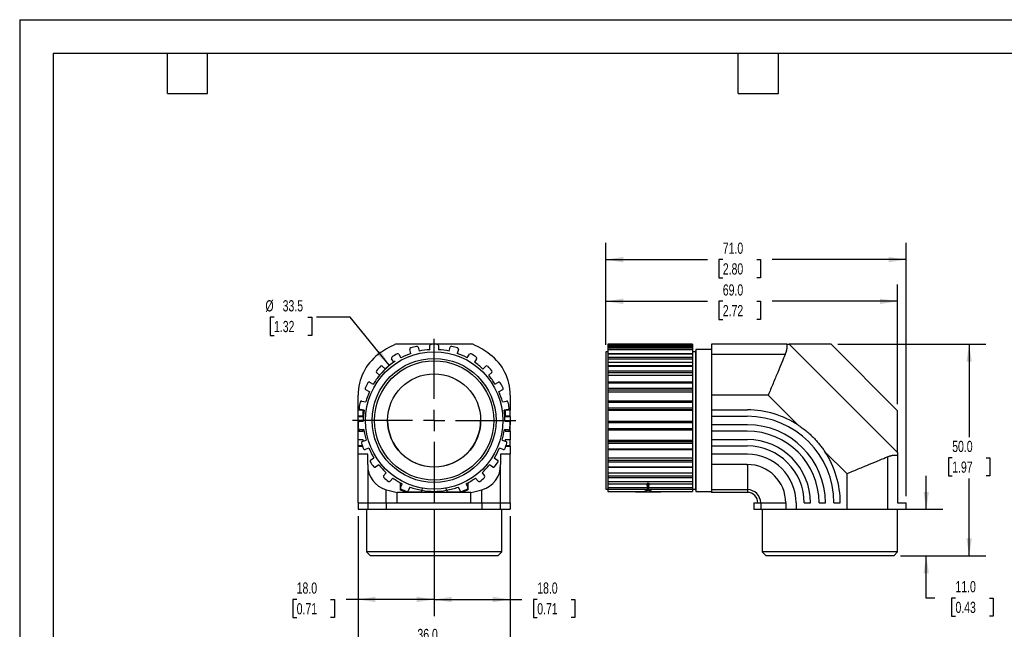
# Model space of a CAD drawing. Header units: millimetres. Extents: x 0 to 349, y 0 to 270.
# Tile 2 of 3: x 0 to 233, y 126 to 270. Entities that reach past the tile are written whole.
import ezdxf

# ---------------------------------------------------------------- set-up
doc = ezdxf.new("R2010")
doc.units = ezdxf.units.MM
doc.header["$LTSCALE"] = 1.25
doc.linetypes.add('CENTERX2', pattern=[20.32, 12.7, -2.54, 2.54, -2.54])
doc.layers.add('CENTER', color=40, linetype='CENTERX2')
doc.layers.add('DIMENSIONS', color=140, linetype='Continuous', lineweight=25)
doc.layers.add('TEXT', color=140, linetype='Continuous', lineweight=25)
doc.styles.add('SLDTEXTSTYLE0', font='TXT', dxfattribs={"width": 0.7})
doc.dimstyles.new('SLDDIMSTYLE0', dxfattribs={"dimtxt": 2.69751, "dimasz": 4.1275, "dimexe": 0, "dimexo": 0.0625, "dimgap": 0.674377, "dimtad": 0, "dimtih": 1, "dimtoh": 1, "dimdec": 1, "dimrnd": 1e-09, "dimzin": 4, "dimdsep": 46, "dimtxsty": 'SLDTEXTSTYLE0', "dimsah": 1, "dimcen": 0.09, "dimadec": 0, "dimazin": 1, "dimtfac": 1, "dimtdec": 1, "dimtofl": 0, "dimtmove": 0, "dimatfit": 3, "dimfxl": 0, "dimfrac": 2, "dimtolj": 1, "dimtzin": 12, "dimarcsym": 0})
doc.dimstyles.new('SLDDIMSTYLE1', dxfattribs={"dimtxt": 2.69751, "dimasz": 4.1275, "dimexe": 0, "dimexo": 0.0625, "dimgap": 0.674377, "dimtad": 0, "dimtih": 1, "dimtoh": 1, "dimdec": 1, "dimrnd": 1e-09, "dimzin": 4, "dimdsep": 46, "dimtxsty": 'SLDTEXTSTYLE0', "dimsah": 1, "dimcen": 0.09, "dimadec": 0, "dimazin": 1, "dimtfac": 1, "dimtdec": 1, "dimtmove": 0, "dimatfit": 0, "dimfxl": 0, "dimfrac": 2, "dimtolj": 1, "dimtzin": 12, "dimarcsym": 0})
doc.dimstyles.new('SLDDIMSTYLE2', dxfattribs={"dimtxt": 2.69751, "dimasz": 4.1275, "dimexe": 0, "dimexo": 0.0625, "dimgap": 0.674377, "dimtad": 0, "dimtih": 1, "dimtoh": 1, "dimdec": 1, "dimrnd": 1e-09, "dimzin": 12, "dimdsep": 46, "dimtxsty": 'SLDTEXTSTYLE0', "dimsah": 1, "dimcen": 0, "dimadec": 0, "dimazin": 3, "dimtfac": 1, "dimtdec": 1, "dimtofl": 0, "dimtmove": 0, "dimatfit": 3, "dimfxl": 0, "dimfrac": 2, "dimtolj": 1, "dimtzin": 12, "dimarcsym": 0})

# ---------------------------------------------------------------- blocks, each defined once
blk = doc.blocks.new('_D')
at = {"layer": 'DIMENSIONS'}
for p, q in [((193.46, 193.19), (228.47, 193.19)), ((224.5, 193.19), (224.5, 171.26)), ((220.5, 166.37), (219.59, 166.37)), ((219.59, 166.37), (219.59, 162.08)), ((228.51, 166.37), (229.42, 166.37)), ((229.42, 166.37), (229.42, 162.08)), ((219.59, 162.08), (220.5, 162.08)), ((224.5, 143.19), (224.5, 161.47)), ((229.42, 162.08), (228.51, 162.08)), ((208.24, 143.19), (228.47, 143.19))]:
    blk.add_line(p, q, dxfattribs=at)
for points in [[(224.5, 193.19), (223.87, 189.06), (225.14, 189.06)], [(224.5, 143.19), (225.14, 147.31), (223.87, 147.31)]]:
    blk.add_solid(points, dxfattribs=at)
at = {"layer": 'DIMENSIONS', "char_height": 2.646, "attachment_point": 1, "style": 'SLDTEXTSTYLE0'}
for s, insert in [('50.0', (220.5, 170.38)), ('1.97', (220.5, 165.49))]:
    blk.add_mtext(s, dxfattribs=dict(at, insert=insert))
blk = doc.blocks.new('_D_1')
at = {"layer": 'DIMENSIONS'}
for p, q in [((138.58, 193.02), (138.58, 207.31)), ((207.58, 179.07), (207.58, 207.31)), ((138.58, 203.34), (162.6, 203.34)), ((166.26, 203.34), (165.35, 203.34)), ((165.35, 203.34), (165.35, 199.05)), ((174.27, 203.34), (175.18, 203.34)), ((175.18, 203.34), (175.18, 199.05)), ((207.58, 203.34), (177.93, 203.34)), ((165.35, 199.05), (166.26, 199.05)), ((175.18, 199.05), (174.27, 199.05))]:
    blk.add_line(p, q, dxfattribs=at)
for points in [[(138.58, 203.34), (142.7, 202.7), (142.7, 203.97)], [(207.58, 203.34), (203.45, 203.97), (203.45, 202.7)]]:
    blk.add_solid(points, dxfattribs=at)
at = {"layer": 'DIMENSIONS', "char_height": 2.646, "attachment_point": 1, "style": 'SLDTEXTSTYLE0'}
for s, insert in [('69.0', (166.26, 207.35)), ('2.72', (166.26, 202.46))]:
    blk.add_mtext(s, dxfattribs=dict(at, insert=insert))
blk = doc.blocks.new('_D_2')
at = {"layer": 'DIMENSIONS'}
for p, q in [((138.58, 193.02), (138.58, 217.16)), ((209.58, 157.27), (209.58, 217.16)), ((138.58, 213.19), (162.6, 213.19)), ((166.26, 213.19), (165.35, 213.19)), ((165.35, 213.19), (165.35, 208.91)), ((174.27, 213.19), (175.18, 213.19)), ((175.18, 213.19), (175.18, 208.91)), ((209.58, 213.19), (177.93, 213.19)), ((165.35, 208.91), (166.26, 208.91)), ((175.18, 208.91), (174.27, 208.91))]:
    blk.add_line(p, q, dxfattribs=at)
for points in [[(138.58, 213.19), (142.7, 212.56), (142.7, 213.83)], [(209.58, 213.19), (205.45, 213.83), (205.45, 212.56)]]:
    blk.add_solid(points, dxfattribs=at)
at = {"layer": 'DIMENSIONS', "char_height": 2.646, "attachment_point": 1, "style": 'SLDTEXTSTYLE0'}
for s, insert in [('71.0', (166.26, 217.21)), ('2.80', (166.26, 212.32))]:
    blk.add_mtext(s, dxfattribs=dict(at, insert=insert))
blk = doc.blocks.new('_D_3')
at = {"layer": 'DIMENSIONS'}
for p, q in [((214.36, 154.19), (214.36, 162.12)), ((206.76, 154.19), (218.32, 154.19)), ((208.24, 143.19), (218.32, 143.19)), ((214.36, 133.23), (214.36, 143.19)), ((216.41, 133.23), (214.36, 133.23)), ((221.27, 133.23), (220.36, 133.23)), ((220.36, 133.23), (220.36, 128.94)), ((229.28, 133.23), (230.19, 133.23)), ((230.19, 133.23), (230.19, 128.94)), ((220.36, 128.94), (221.27, 128.94)), ((230.19, 128.94), (229.28, 128.94))]:
    blk.add_line(p, q, dxfattribs=at)
for points in [[(214.36, 154.19), (214.99, 158.31), (213.72, 158.31)], [(214.36, 143.19), (213.72, 139.06), (214.99, 139.06)]]:
    blk.add_solid(points, dxfattribs=at)
at = {"layer": 'DIMENSIONS', "char_height": 2.646, "attachment_point": 1, "style": 'SLDTEXTSTYLE0'}
for s, insert in [('11.0', (221.27, 137.24)), ('0.43', (221.27, 132.35))]:
    blk.add_mtext(s, dxfattribs=dict(at, insert=insert))
blk = doc.blocks.new('_D_4')
at = {"layer": 'DIMENSIONS'}
for p, q in [((60.14, 199.59), (59.24, 199.59)), ((59.24, 199.59), (59.24, 195.3)), ((68.16, 199.59), (69.07, 199.59)), ((69.07, 199.59), (69.07, 195.3)), ((78.13, 199.59), (70.2, 199.59)), ((87.42, 188.18), (78.13, 199.59)), ((59.24, 195.3), (60.14, 195.3)), ((69.07, 195.3), (68.16, 195.3))]:
    blk.add_line(p, q, dxfattribs=at)
blk.add_arc((98, 175.19), 16.75, 123.2958, 142.4744, dxfattribs=at)
blk.add_solid([(87.42, 188.18), (85.31, 191.78), (84.32, 190.98)], dxfattribs=at)
at = {"layer": 'DIMENSIONS', "char_height": 2.646, "attachment_point": 1, "style": 'SLDTEXTSTYLE0'}
for s, insert in [('%%c', (58.11, 203.6)), ('33.5', (62.18, 203.6)), ('1.32', (60.14, 198.71))]:
    blk.add_mtext(s, dxfattribs=dict(at, insert=insert))
blk = doc.blocks.new('_D_5')
at = {"layer": 'DIMENSIONS'}
for p, q in [((98, 154.31), (98, 128.92)), ((116, 152.6), (116, 128.92)), ((98, 132.89), (116, 132.89)), ((116, 132.89), (118.72, 132.89)), ((122.38, 132.89), (121.47, 132.89)), ((121.47, 132.89), (121.47, 128.61)), ((130.39, 132.89), (131.3, 132.89)), ((131.3, 132.89), (131.3, 128.61)), ((121.47, 128.61), (122.38, 128.61)), ((131.3, 128.61), (130.39, 128.61))]:
    blk.add_line(p, q, dxfattribs=at)
for points in [[(98, 132.89), (102.12, 132.26), (102.12, 133.53)], [(116, 132.89), (111.87, 133.53), (111.87, 132.26)]]:
    blk.add_solid(points, dxfattribs=at)
at = {"layer": 'DIMENSIONS', "char_height": 2.646, "attachment_point": 1, "style": 'SLDTEXTSTYLE0'}
for s, insert in [('18.0', (122.38, 136.91)), ('0.71', (122.38, 132.02))]:
    blk.add_mtext(s, dxfattribs=dict(at, insert=insert))
blk = doc.blocks.new('_D_6')
at = {"layer": 'DIMENSIONS'}
for p, q in [((98, 154.31), (98, 128.92)), ((80, 152.6), (80, 128.92)), ((65.5, 132.89), (64.59, 132.89)), ((64.59, 132.89), (64.59, 128.61)), ((73.51, 132.89), (74.42, 132.89)), ((74.42, 132.89), (74.42, 128.61)), ((80, 132.89), (77.17, 132.89)), ((98, 132.89), (80, 132.89)), ((64.59, 128.61), (65.5, 128.61)), ((74.42, 128.61), (73.51, 128.61))]:
    blk.add_line(p, q, dxfattribs=at)
for points in [[(80, 132.89), (84.12, 132.26), (84.12, 133.53)], [(98, 132.89), (93.87, 133.53), (93.87, 132.26)]]:
    blk.add_solid(points, dxfattribs=at)
at = {"layer": 'DIMENSIONS', "char_height": 2.646, "attachment_point": 1, "style": 'SLDTEXTSTYLE0'}
for s, insert in [('18.0', (65.5, 136.91)), ('0.71', (65.5, 132.02))]:
    blk.add_mtext(s, dxfattribs=dict(at, insert=insert))
blk = doc.blocks.new('_D_7')
at = {"layer": 'DIMENSIONS'}
for p, q in [((80, 152.6), (80, 117.97)), ((116, 152.6), (116, 117.97)), ((80, 121.94), (90.4, 121.94)), ((94.05, 121.94), (93.15, 121.94)), ((93.15, 121.94), (93.15, 117.65)), ((102.07, 121.94), (102.98, 121.94)), ((102.98, 121.94), (102.98, 117.65)), ((116, 121.94), (105.73, 121.94)), ((93.15, 117.65), (94.05, 117.65)), ((102.98, 117.65), (102.07, 117.65))]:
    blk.add_line(p, q, dxfattribs=at)
for points in [[(80, 121.94), (84.12, 121.3), (84.12, 122.57)], [(116, 121.94), (111.87, 122.57), (111.87, 121.3)]]:
    blk.add_solid(points, dxfattribs=at)
at = {"layer": 'DIMENSIONS', "char_height": 2.646, "attachment_point": 1, "style": 'SLDTEXTSTYLE0'}
for s, insert in [('36.0', (94.05, 125.95)), ('1.42', (94.05, 121.06))]:
    blk.add_mtext(s, dxfattribs=dict(at, insert=insert))
blk = doc.blocks.new('SW_CENTERMARKSYMBOL_0')
at = {"layer": 'CENTER', "color": 0}
for p, q in [((0, 5.08), (0, 19.29)), ((0, 0), (0, 2.54)), ((-5.08, 0), (-19.29, 0)), ((0, 0), (-2.54, 0)), ((0, 0), (0, -2.54)), ((0, 0), (2.54, 0)), ((5.08, 0), (19.29, 0)), ((0, -5.08), (0, -19.29))]:
    blk.add_line(p, q, dxfattribs=at)

msp = doc.modelspace()

# ---------------------------------------------------------------- linework, layer by layer
at = {"color": 7, "linetype": 'Continuous'}
for q in [(0, 0), (349.25, 269.88)]:
    msp.add_line((0, 269.88), q, dxfattribs=at)
for p, q in [((107.16, 193.19), (88.83, 193.19)), ((92.52, 191.02), (92.26, 191.95)), ((94.19, 192.49), (94.45, 191.56)), ((97, 191.91), (97, 192.87)), ((99, 192.87), (99, 191.91)), ((101.54, 191.56), (101.81, 192.49)), ((103.73, 191.95), (103.47, 191.02)), ((139.08, 191.44), (138.58, 191.44)), ((138.58, 191.44), (138.58, 158.94)), ((159.08, 193.19), (139.08, 193.19)), ((139.08, 193.19), (139.08, 193.17)), ((139.08, 193.17), (159.08, 193.17)), ((139.08, 193.17), (139.08, 192.87)), ((139.08, 192.87), (159.08, 192.87)), ((139.08, 192.87), (139.08, 192.71)), ((159.08, 192.71), (139.08, 192.71)), ((139.08, 192.71), (139.08, 192.7)), ((139.08, 192.7), (159.08, 192.7)), ((139.08, 192.7), (139.08, 192.31)), ((139.08, 192.31), (159.08, 192.31)), ((139.08, 192.31), (139.08, 191.95)), ((139.08, 191.95), (159.08, 191.95)), ((139.08, 191.95), (139.08, 191.02)), ((139.08, 191.02), (159.08, 191.02)), ((139.08, 191.02), (139.08, 190.96)), ((159.08, 190.96), (139.08, 190.96)), ((139.08, 190.96), (139.08, 190.92)), ((139.08, 190.92), (159.08, 190.92)), ((139.08, 190.92), (139.08, 190.18)), ((159.08, 193.19), (159.08, 193.17)), ((159.08, 193.17), (159.08, 192.87)), ((159.08, 192.87), (159.08, 192.71)), ((159.08, 192.71), (159.08, 192.7)), ((159.08, 192.7), (159.08, 192.31)), ((159.08, 192.31), (159.08, 191.95)), ((159.08, 191.95), (159.08, 191.02)), ((159.78, 191.44), (159.08, 191.44)), ((159.08, 191.02), (159.08, 190.96)), ((159.08, 190.96), (159.08, 190.92)), ((159.08, 190.92), (159.08, 190.18)), ((159.91, 191.94), (159.78, 191.44)), ((159.78, 191.44), (159.78, 158.94)), ((163.58, 191.94), (159.91, 191.94)), ((159.91, 191.94), (159.91, 158.44)), ((181.37, 193.19), (163.58, 193.19)), ((163.58, 193.19), (163.58, 190.79)), ((181.97, 193.19), (207.58, 167.59)), ((191.87, 193.19), (181.97, 193.19)), ((191.87, 193.19), (207.58, 177.49)), ((88.45, 188.95), (87.95, 189.78)), ((89.66, 190.82), (90.16, 189.99)), ((105.83, 189.99), (106.33, 190.82)), ((108.04, 189.78), (107.54, 188.95)), ((139.08, 190.18), (159.08, 190.18)), ((139.08, 190.18), (139.08, 189.78)), ((139.08, 189.78), (159.08, 189.78)), ((139.08, 189.78), (139.08, 188.95)), ((139.08, 188.95), (159.08, 188.95)), ((139.08, 188.95), (139.08, 188.07)), ((159.08, 190.18), (159.08, 189.78)), ((159.08, 189.78), (159.08, 188.95)), ((159.08, 188.95), (159.08, 188.07)), ((163.58, 190.79), (163.58, 181.19)), ((180.98, 190.79), (163.58, 190.79)), ((85.09, 185.87), (84.39, 186.53)), ((85.75, 187.99), (86.46, 187.33)), ((109.53, 187.33), (110.24, 187.99)), ((111.61, 186.53), (110.9, 185.87)), ((159.08, 188.07), (139.08, 188.07)), ((139.08, 188.07), (139.08, 187.98)), ((139.08, 187.98), (159.08, 187.98)), ((139.08, 187.98), (139.08, 186.94)), ((139.08, 186.94), (159.08, 186.94)), ((139.08, 186.94), (139.08, 186.53)), ((139.08, 186.53), (159.08, 186.53)), ((139.08, 186.53), (139.08, 185.87)), ((159.08, 188.07), (159.08, 187.98)), ((159.08, 187.98), (159.08, 186.94)), ((159.08, 186.94), (159.08, 186.53)), ((159.08, 186.53), (159.08, 185.87)), ((82.75, 184.21), (83.61, 183.77)), ((112.38, 183.77), (113.24, 184.21)), ((139.08, 185.87), (159.08, 185.87)), ((139.08, 185.87), (139.08, 184.25)), ((159.08, 184.25), (139.08, 184.25)), ((139.08, 184.25), (139.08, 184.09)), ((139.08, 184.09), (159.08, 184.09)), ((139.08, 184.09), (139.08, 182.83)), ((159.08, 185.87), (159.08, 184.25)), ((159.08, 184.25), (159.08, 184.09)), ((159.08, 184.09), (159.08, 182.83)), ((82.69, 181.99), (81.83, 182.44)), ((114.16, 182.44), (113.3, 181.99)), ((139.08, 182.83), (159.08, 182.83)), ((139.08, 182.83), (139.08, 182.44)), ((139.08, 182.44), (159.08, 182.44)), ((139.08, 182.44), (139.08, 181.99)), ((139.08, 181.99), (159.08, 181.99)), ((139.08, 181.99), (139.08, 179.76)), ((159.08, 182.83), (159.08, 182.44)), ((159.08, 182.44), (159.08, 181.99)), ((159.08, 181.99), (159.08, 179.76)), ((80, 177.64), (80, 181.19)), ((80.88, 179.76), (81.83, 179.57)), ((114.16, 179.57), (115.11, 179.76)), ((116, 181.19), (116, 177.64)), ((159.08, 179.77), (139.08, 179.77)), ((139.08, 179.77), (139.08, 179.54)), ((139.08, 179.54), (159.08, 179.54)), ((139.08, 179.54), (139.08, 178.15)), ((159.08, 179.77), (159.08, 179.54)), ((159.08, 179.54), (159.08, 178.15)), ((163.58, 181.19), (163.58, 177.64)), ((177, 181.19), (163.58, 181.19)), ((177, 181.19), (184.16, 174.03)), ((81.2, 177.64), (80, 177.64)), ((80, 176.18), (80, 177.64)), ((81.42, 177.61), (80.48, 177.81)), ((81.2, 176.14), (81.2, 177.64)), ((115.52, 177.81), (114.57, 177.61)), ((116, 177.64), (114.8, 177.64)), ((114.8, 177.64), (114.8, 176.14)), ((116, 176.18), (116, 177.64)), ((139.08, 178.15), (159.08, 178.15)), ((139.08, 178.15), (139.08, 177.81)), ((139.08, 177.81), (159.08, 177.81)), ((139.08, 177.81), (139.08, 177.61)), ((139.08, 177.61), (159.08, 177.61)), ((139.08, 177.61), (139.08, 175.04)), ((159.08, 178.15), (159.08, 177.81)), ((159.08, 177.81), (159.08, 177.61)), ((159.08, 177.61), (159.08, 175.04)), ((172.08, 177.64), (163.58, 177.64)), ((163.58, 177.64), (163.58, 176.14)), ((172.08, 177.68), (172.08, 177.64)), ((207.58, 167.59), (207.58, 177.49)), ((81.2, 176.18), (80, 176.18)), ((80, 176.18), (80, 176.14)), ((80, 174.13), (80, 176.14)), ((80, 176.14), (81.2, 176.14)), ((80.28, 174.98), (81.25, 175.04)), ((114.75, 175.04), (115.71, 174.98)), ((116, 176.18), (114.8, 176.18)), ((114.8, 176.14), (116, 176.14)), ((116, 176.14), (116, 176.18)), ((116, 176.14), (116, 174.13)), ((139.08, 175.04), (159.08, 175.04)), ((139.08, 175.04), (139.08, 174.98)), ((139.08, 174.98), (139.08, 174.67)), ((139.08, 174.98), (159.08, 174.98)), ((139.08, 174.67), (159.08, 174.67)), ((139.08, 174.67), (139.08, 173.25)), ((159.08, 175.04), (159.08, 174.98)), ((159.08, 174.98), (159.08, 174.67)), ((159.08, 174.67), (159.08, 173.25)), ((163.58, 176.14), (163.58, 174.13)), ((172.04, 176.14), (163.58, 176.14)), ((172.04, 176.14), (172.04, 176.18)), ((80.03, 174.13), (80, 174.13)), ((80, 172.67), (80, 174.13)), ((81.2, 172.67), (80, 172.67)), ((80, 172.67), (80, 172.63)), ((80, 172.63), (81.2, 172.63)), ((80, 170.62), (80, 172.63)), ((81.38, 173.05), (80.42, 172.98)), ((81.2, 172.63), (81.2, 173.04)), ((115.57, 172.98), (114.61, 173.05)), ((114.8, 173.04), (114.8, 172.63)), ((116, 172.67), (114.8, 172.67)), ((114.8, 172.63), (116, 172.63)), ((116, 174.13), (115.97, 174.13)), ((116, 172.67), (116, 174.13)), ((116, 172.63), (116, 172.67)), ((116, 172.63), (116, 170.62)), ((139.08, 173.25), (159.08, 173.25)), ((139.08, 173.25), (139.08, 172.98)), ((139.08, 172.98), (159.08, 172.98)), ((139.08, 172.98), (139.08, 170.53)), ((159.08, 173.25), (159.08, 172.98)), ((159.08, 172.98), (159.08, 170.53)), ((172.08, 174.13), (163.58, 174.13)), ((163.58, 174.13), (163.58, 172.63)), ((163.58, 172.63), (163.58, 170.62)), ((172.04, 172.63), (163.58, 172.63)), ((172.04, 172.63), (172.04, 172.67)), ((172.08, 174.17), (172.08, 174.13)), ((81.2, 170.62), (80, 170.62)), ((80, 169.16), (80, 170.62)), ((81, 170.21), (81.91, 170.53)), ((81.2, 170.28), (81.2, 170.62)), ((114.09, 170.53), (115, 170.21)), ((116, 170.62), (114.8, 170.62)), ((114.8, 170.62), (114.8, 170.28)), ((116, 169.16), (116, 170.62)), ((139.08, 170.53), (159.08, 170.53)), ((139.08, 170.53), (139.08, 170.21)), ((139.08, 170.21), (159.08, 170.21)), ((139.08, 170.21), (139.08, 169.83)), ((159.08, 170.53), (159.08, 170.21)), ((159.08, 170.21), (159.08, 169.83)), ((172.08, 170.62), (163.58, 170.62)), ((163.58, 170.62), (163.58, 169.12)), ((172.08, 170.66), (172.08, 170.62)), ((81.04, 169.16), (80, 169.16)), ((80, 169.16), (80, 169.12)), ((80, 169.12), (81.05, 169.12)), ((80, 167.19), (80, 169.12)), ((82.58, 168.65), (81.67, 168.32)), ((114.33, 168.32), (113.42, 168.65)), ((114.94, 169.12), (116, 169.12)), ((116, 169.16), (114.96, 169.16)), ((116, 169.12), (116, 169.16)), ((116, 169.12), (116, 167.19)), ((139.08, 169.83), (159.08, 169.83)), ((139.08, 169.83), (139.08, 168.49)), ((139.08, 168.49), (159.08, 168.49)), ((139.08, 168.49), (139.08, 168.3)), ((139.08, 168.32), (139.08, 166.36)), ((139.08, 168.3), (159.08, 168.3)), ((159.08, 169.83), (159.08, 168.49)), ((159.08, 168.49), (159.08, 168.3)), ((159.08, 168.32), (159.08, 166.36)), ((163.58, 169.12), (163.58, 167.19)), ((172.04, 169.12), (163.58, 169.12)), ((172.04, 169.12), (172.04, 169.16)), ((190.38, 167.81), (195.58, 162.62)), ((82.29, 167.19), (80, 167.19)), ((80, 155.69), (80, 167.19)), ((82.29, 164.75), (82.29, 167.19)), ((82.97, 165.8), (83.76, 166.36)), ((112.23, 166.36), (113.02, 165.8)), ((116, 167.19), (113.71, 167.19)), ((113.71, 167.19), (113.71, 164.75)), ((116, 155.69), (116, 167.19)), ((139.08, 166.36), (159.08, 166.36)), ((139.08, 166.36), (139.08, 165.8)), ((139.08, 165.8), (159.08, 165.8)), ((139.08, 165.8), (139.08, 165.4)), ((139.08, 165.4), (159.08, 165.4)), ((139.08, 165.4), (139.08, 164.23)), ((159.08, 166.36), (159.08, 165.8)), ((159.08, 165.8), (159.08, 165.4)), ((159.08, 165.4), (159.08, 164.23)), ((172.08, 167.19), (163.58, 167.19)), ((163.58, 167.19), (163.58, 164.75)), ((172.08, 167.23), (172.08, 167.19)), ((205.18, 166.59), (205.18, 154.19)), ((207.58, 166.99), (207.58, 155.69)), ((82.29, 164.64), (82.29, 155.69)), ((84.91, 164.73), (84.12, 164.17)), ((111.87, 164.17), (111.08, 164.73)), ((113.71, 155.69), (113.71, 164.64)), ((139.08, 164.23), (159.08, 164.23)), ((139.08, 164.23), (139.08, 164.12)), ((139.08, 164.12), (159.08, 164.12)), ((139.08, 164.12), (139.08, 162.85)), ((159.08, 164.23), (159.08, 164.12)), ((159.08, 164.12), (159.08, 162.85)), ((172.04, 164.75), (163.58, 164.75)), ((163.58, 164.75), (163.58, 158.82)), ((172.04, 164.62), (172.04, 164.79)), ((172.08, 164.62), (172.08, 158.82)), ((86.06, 162.1), (86.67, 162.85)), ((88.22, 161.59), (87.61, 160.84)), ((108.38, 160.84), (107.77, 161.59)), ((109.32, 162.85), (109.93, 162.1)), ((139.08, 162.85), (159.08, 162.85)), ((139.08, 162.85), (139.08, 162.1)), ((139.08, 162.1), (159.08, 162.1)), ((139.08, 162.1), (139.08, 161.68)), ((139.08, 161.68), (159.08, 161.68)), ((139.08, 161.68), (139.08, 160.79)), ((139.08, 160.79), (159.08, 160.79)), ((139.08, 160.79), (139.08, 160.73)), ((139.08, 160.73), (159.08, 160.73)), ((139.08, 160.73), (139.08, 160.25)), ((159.08, 162.85), (159.08, 162.1)), ((159.08, 162.1), (159.08, 161.68)), ((159.08, 161.68), (159.08, 160.79)), ((159.08, 160.79), (159.08, 160.73)), ((159.08, 160.73), (159.08, 160.25)), ((195.58, 162.62), (195.58, 154.19)), ((86.69, 155.69), (86.69, 158.82)), ((90, 160.34), (90, 158.78)), ((90, 160.34), (90.25, 160.34)), ((90.03, 159.36), (90.42, 160.25)), ((90.99, 158.34), (95, 158.34)), ((92.25, 159.45), (91.87, 158.57)), ((95, 158.71), (95, 158.34)), ((95.18, 159.18), (95.09, 158.69)), ((100.91, 158.69), (100.82, 159.18)), ((101, 158.71), (101, 158.34)), ((101, 158.34), (105.01, 158.34)), ((104.13, 158.57), (103.74, 159.45)), ((105.58, 160.25), (105.96, 159.36)), ((105.75, 160.34), (106, 160.34)), ((106, 160.34), (106, 158.78)), ((109.31, 155.69), (109.31, 158.82)), ((138.58, 158.94), (139.08, 158.94)), ((139.08, 160.25), (148.33, 160.25)), ((139.08, 160.25), (139.08, 159.36)), ((139.08, 159.36), (148.56, 159.36)), ((139.08, 159.36), (139.08, 158.97)), ((139.08, 158.97), (148.48, 158.97)), ((139.08, 158.97), (139.08, 158.41)), ((139.08, 158.41), (147.69, 158.41)), ((139.08, 158.41), (139.08, 158.39)), ((139.08, 158.39), (147.63, 158.39)), ((145.59, 158.39), (145.59, 158.34)), ((145.59, 158.34), (147.99, 158.34)), ((147.99, 158.34), (149.18, 158.34)), ((148.56, 159.36), (148.33, 160.25)), ((148.43, 160.34), (148.59, 160.34)), ((148.59, 160.34), (148.59, 158.78)), ((148.59, 160.34), (148.74, 160.34)), ((148.84, 160.25), (148.61, 159.36)), ((148.61, 159.36), (159.08, 159.36)), ((148.69, 158.97), (159.08, 158.97)), ((148.84, 160.25), (159.08, 160.25)), ((149.18, 158.34), (151.59, 158.34)), ((149.48, 158.41), (149.54, 158.39)), ((149.48, 158.41), (159.08, 158.41)), ((149.54, 158.39), (159.08, 158.39)), ((151.59, 158.39), (151.59, 158.34)), ((159.08, 160.25), (159.08, 159.36)), ((159.08, 159.36), (159.08, 158.97)), ((159.08, 158.97), (159.08, 158.41)), ((159.08, 158.94), (159.78, 158.94)), ((159.08, 158.41), (159.08, 158.39)), ((159.78, 158.94), (159.91, 158.44)), ((159.91, 158.44), (163.58, 158.44)), ((172.08, 158.82), (163.58, 158.82)), ((163.58, 158.82), (163.58, 158.15)), ((172.08, 158.82), (172.08, 158.15)), ((106.71, 158.15), (89.29, 158.15)), ((89.29, 155.69), (89.29, 158.15)), ((106.71, 155.69), (106.71, 158.15)), ((172.08, 158.15), (163.58, 158.15)), ((80, 155.69), (80, 154.19)), ((80, 155.69), (82.29, 155.69)), ((80, 154.19), (82.29, 154.19)), ((82, 154.19), (82, 144.11)), ((82.29, 155.69), (82.29, 154.19)), ((82.29, 155.69), (86.69, 155.69)), ((82.29, 154.19), (86.69, 154.19)), ((86.69, 155.69), (89.29, 155.69)), ((86.69, 155.69), (86.69, 154.19)), ((86.69, 154.19), (109.31, 154.19)), ((89.29, 155.69), (106.71, 155.69)), ((106.71, 155.69), (109.31, 155.69)), ((109.31, 155.69), (109.31, 154.19)), ((109.31, 155.69), (113.71, 155.69)), ((109.31, 154.19), (113.71, 154.19)), ((113.71, 154.19), (113.71, 155.69)), ((113.71, 155.69), (116, 155.69)), ((113.71, 154.19), (116, 154.19)), ((114, 144.11), (114, 154.19)), ((116, 155.69), (116, 154.19)), ((173.58, 155.69), (173.58, 154.19)), ((173.58, 155.69), (174.54, 155.69)), ((173.58, 154.19), (175.21, 154.19)), ((174.54, 155.69), (175.21, 155.69)), ((175.21, 155.69), (181.14, 155.69)), ((175.21, 155.69), (175.21, 154.19)), ((175.21, 154.19), (181.14, 154.19)), ((175.58, 154.19), (175.58, 144.11)), ((181.14, 155.69), (181.14, 154.19)), ((181.14, 154.19), (183.58, 154.19)), ((183.58, 155.69), (183.58, 154.19)), ((183.58, 154.19), (195.58, 154.19)), ((185.51, 155.69), (187.01, 155.69)), ((189.02, 155.69), (190.52, 155.69)), ((192.53, 155.69), (194.03, 155.69)), ((195.58, 154.19), (205.18, 154.19)), ((205.18, 154.19), (209.58, 154.19)), ((207.58, 155.69), (209.58, 155.69)), ((207.58, 144.11), (207.58, 154.19)), ((209.58, 154.19), (209.58, 155.69)), ((82, 144.11), (82.92, 143.19)), ((114, 144.11), (82, 144.11)), ((113.08, 143.19), (82.92, 143.19)), ((113.08, 143.19), (114, 144.11)), ((175.58, 144.11), (176.5, 143.19)), ((207.58, 144.11), (175.58, 144.11)), ((206.66, 143.19), (176.5, 143.19)), ((206.66, 143.19), (207.58, 144.11))]:
    msp.add_line(p, q)
for radius in [16.25, 14.65, 14.1, 11]:
    msp.add_circle((98, 175.19), radius)
for centre, radius, start, end in [((98, 173.19), 22, 114.62, 126.8699), ((98, 175.19), 18, 119.0378, 123.5709), ((89.41, 190.66), 0.3, 31.3043, 119.0378), ((98, 175.19), 16.75, 109.0749, 117.8817), ((92.55, 192.03), 0.3, 107.9187, 195.6522), ((98, 175.19), 18, 103.3856, 107.9187), ((93.9, 192.41), 0.3, 15.6522, 103.3857), ((98, 175.19), 16.75, 93.4227, 102.2295), ((97.3, 192.87), 0.3, 92.2665, 180), ((98, 175.19), 18, 87.7335, 92.2665), ((98.7, 192.87), 0.3, 360, 87.7335), ((98, 175.19), 16.75, 77.7705, 86.5773), ((102.09, 192.41), 0.3, 76.6144, 164.3478), ((98, 175.19), 18, 72.0813, 76.6144), ((98, 175.19), 16.75, 62.1183, 70.9251), ((103.44, 192.03), 0.3, 344.3478, 72.0813), ((106.59, 190.66), 0.3, 60.9622, 148.6957), ((98, 175.19), 18, 56.4291, 60.9622), ((98, 173.19), 22, 53.1301, 65.38), ((92, 181.19), 12, 126.8699, 180), ((98, 175.19), 16.75, 124.727, 133.5338), ((88.21, 189.93), 0.3, 123.5709, 211.3043), ((98, 175.19), 16.75, 46.4662, 55.273), ((107.78, 189.93), 0.3, 328.6957, 56.4291), ((104, 181.19), 12, 0, 53.1301), ((84.59, 186.75), 0.3, 139.2231, 226.9565), ((98, 175.19), 18, 134.69, 139.223), ((85.55, 187.77), 0.3, 46.9565, 134.69), ((110.44, 187.77), 0.3, 45.31, 133.0435), ((98, 175.19), 18, 40.777, 45.31), ((111.4, 186.75), 0.3, 313.0435, 40.777), ((98, 175.19), 18, 150.3422, 154.8752), ((82.62, 183.95), 0.3, 62.6087, 150.3422), ((98, 175.19), 16.75, 140.3792, 149.186), ((98, 175.19), 16.75, 30.814, 39.6208), ((113.38, 183.95), 0.3, 29.6578, 117.3913), ((98, 175.19), 18, 25.1248, 29.6578), ((81.97, 182.7), 0.3, 154.8752, 242.6087), ((98, 175.19), 16.75, 156.0314, 164.8382), ((98, 175.19), 16.75, 15.1618, 23.9686), ((114.02, 182.7), 0.3, 297.3913, 25.1248), ((98, 175.19), 18, 165.9943, 170.5274), ((80.82, 179.47), 0.3, 78.2609, 165.9943), ((115.17, 179.47), 0.3, 14.0056, 101.7391), ((98, 175.19), 18, 9.4726, 14.0057), ((80.54, 178.1), 0.3, 170.5274, 258.2609), ((98, 175.19), 16.75, 171.6835, 180.4904), ((98, 175.19), 16.75, 359.5096, 8.3165), ((115.46, 178.1), 0.3, 281.7391, 9.4726), ((172.04, 155.69), 21.99, 56.549, 89.8958), ((80.3, 174.68), 0.3, 93.913, 181.6466), ((98, 175.19), 18, 181.6465, 186.1796), ((98, 175.23), 11, 180.1042, 359.8958), ((115.69, 174.68), 0.3, 358.3535, 86.087), ((98, 175.19), 18, 353.8204, 358.3535), ((172.04, 155.69), 20.49, 0, 90), ((80.4, 173.28), 0.3, 186.1796, 273.913), ((98, 175.19), 16.75, 187.3357, 196.1425), ((98, 175.19), 16.75, 343.8575, 352.6643), ((115.59, 173.28), 0.3, 266.087, 353.8204), ((172.04, 155.69), 16.98, 0, 90), ((172.04, 155.69), 18.48, 0, 89.876), ((81.1, 169.92), 0.3, 109.5652, 197.2986), ((114.9, 169.92), 0.3, 342.7013, 70.4348), ((172.04, 155.69), 14.97, 0, 89.8469), ((98, 175.19), 18, 197.2987, 201.8317), ((81.57, 168.6), 0.3, 201.8317, 289.5652), ((98, 175.19), 16.75, 202.9879, 211.7947), ((98, 175.19), 16.75, 328.2053, 337.0121), ((114.43, 168.6), 0.3, 250.4348, 338.1683), ((98, 175.19), 18, 338.1683, 342.7013), ((172.04, 155.69), 13.47, 0, 90), ((172.04, 155.69), 21.99, 0, 33.451), ((83.14, 165.56), 0.3, 125.2174, 212.9508), ((98, 175.19), 18, 212.9509, 217.4839), ((98, 175.19), 18, 322.5161, 327.0491), ((112.85, 165.56), 0.3, 327.0491, 54.7826), ((172.04, 155.69), 11.54, 0, 89.8014), ((88.29, 164.64), 6, 178.6152, 180.191), ((88.29, 164.6), 6, 178.6152, 254.527), ((83.95, 164.42), 0.3, 217.4839, 305.2174), ((98, 175.19), 16.75, 218.6401, 227.4469), ((107.71, 164.6), 6, 285.473, 1.3848), ((98, 175.19), 16.75, 312.5531, 321.3599), ((112.04, 164.42), 0.3, 234.7826, 322.5161), ((107.71, 164.64), 6, 359.809, 1.3848), ((172.04, 155.69), 9.1, 0, 90), ((86.29, 161.91), 0.3, 140.8696, 228.603), ((98, 175.19), 18, 228.603, 233.1361), ((87.38, 161.03), 0.3, 233.1361, 320.8696), ((98, 175.19), 16.75, 234.2922, 243.0991), ((98, 175.19), 16.75, 296.9009, 305.7078), ((108.62, 161.03), 0.3, 219.1304, 306.8638), ((98, 175.19), 18, 306.8639, 311.397), ((109.7, 161.91), 0.3, 311.3969, 39.1304), ((98, 197.19), 40, 253.5746, 257.4219), ((90.31, 159.24), 0.3, 156.5217, 244.2552), ((98, 175.19), 18, 244.2552, 248.7883), ((91.59, 158.69), 0.3, 248.7883, 336.5217), ((98, 175.19), 16.75, 249.9444, 260), ((98, 175.19), 16.75, 260, 280), ((98, 175.19), 16.75, 280, 290.0556), ((104.4, 158.69), 0.3, 203.4783, 291.2117), ((98, 175.19), 18, 291.2117, 295.7448), ((105.69, 159.24), 0.3, 295.7448, 23.4783), ((98, 197.19), 40, 282.5781, 286.4254), ((172.04, 155.69), 3.17, 0, 89.2776), ((172.04, 155.69), 2.5, 0, 89.0832)]:
    msp.add_arc(centre, radius, start, end)
for points, knots in [([(181.37, 193.19), (181.38, 193.14), (181.39, 193.03), (181.41, 192.87), (181.41, 192.71), (181.41, 192.55), (181.4, 192.39), (181.38, 192.23), (181.35, 192.06), (181.32, 191.9), (181.29, 191.74), (181.25, 191.58), (181.2, 191.41), (181.15, 191.25), (181.1, 191.1), (181.04, 190.94), (181, 190.84), (180.98, 190.79)], [0, 0, 0, 0, 0.077686, 0.153787, 0.228306, 0.301243, 0.372602, 0.442385, 0.510594, 0.577233, 0.642303, 0.705809, 0.767754, 0.828142, 0.886975, 0.94426, 1, 1, 1, 1]), ([(180.98, 190.79), (180.76, 190.25), (180.5, 189.62), (179.91, 188.19), (179.58, 187.4), (178.88, 185.71), (178.51, 184.81), (177.75, 183), (177.37, 182.08), (177, 181.19)], [0, 0, 0, 0, 0.25, 0.25, 0.5, 0.5, 0.75, 0.75, 1, 1, 1, 1]), ([(184.16, 174.03), (184.29, 173.94), (184.57, 173.76), (184.97, 173.47), (185.37, 173.18), (185.76, 172.87), (186.14, 172.56), (186.52, 172.24), (186.88, 171.92), (187.24, 171.58), (187.59, 171.24), (187.93, 170.89), (188.27, 170.53), (188.59, 170.17), (188.91, 169.79), (189.22, 169.41), (189.52, 169.02), (189.82, 168.63), (190.11, 168.22), (190.29, 167.95), (190.38, 167.81)], [0, 0, 0, 0, 0.056193, 0.112163, 0.167935, 0.223539, 0.279001, 0.33435, 0.389614, 0.444821, 0.5, 0.555179, 0.610386, 0.66565, 0.720999, 0.776461, 0.832065, 0.887837, 0.943807, 1, 1, 1, 1]), ([(195.58, 162.62), (196.47, 162.99), (197.39, 163.37), (199.2, 164.12), (200.1, 164.49), (201.79, 165.19), (202.58, 165.52), (204.01, 166.11), (204.64, 166.37), (205.18, 166.59)], [0, 0, 0, 0, 0.25, 0.25, 0.5, 0.5, 0.75, 0.75, 1, 1, 1, 1]), ([(205.18, 166.59), (205.24, 166.62), (205.37, 166.67), (205.56, 166.74), (205.76, 166.8), (205.96, 166.86), (206.17, 166.91), (206.37, 166.95), (206.58, 166.99), (206.78, 167.01), (206.98, 167.02), (207.18, 167.02), (207.38, 167.01), (207.51, 166.99), (207.58, 166.99)], [0, 0, 0, 0, 0.069916, 0.142248, 0.217003, 0.294191, 0.373818, 0.455891, 0.540416, 0.627399, 0.716844, 0.808756, 0.90314, 1, 1, 1, 1]), ([(147.63, 158.39), (147.63, 158.39), (147.65, 158.38), (147.67, 158.4), (147.69, 158.41)], [0, 0, 0, 0, 0.129744, 1, 1, 1, 1]), ([(148.48, 158.97), (148.51, 159), (148.55, 159.06), (148.58, 159.21), (148.58, 159.3), (148.56, 159.36)], [0, 0, 0, 0, 0.5, 0.5, 1, 1, 1, 1]), ([(148.61, 159.36), (148.59, 159.3), (148.59, 159.21), (148.62, 159.06), (148.66, 159), (148.69, 158.97)], [0, 0, 0, 0, 0.5, 0.5, 1, 1, 1, 1])]:
    msp.add_open_spline(points, degree=3, knots=knots)
for points in [[(181.37, 193.19), (181.77, 193.19), (181.97, 193.19), (181.97, 193.19)], [(207.58, 167.59), (207.58, 167.59), (207.58, 167.38), (207.58, 166.99)], [(172.04, 164.62), (172.05, 164.62), (172.06, 164.62), (172.08, 164.62)], [(90.99, 158.34), (90.65, 158.48), (90.32, 158.63), (90, 158.78)], [(106, 158.78), (105.67, 158.63), (105.34, 158.48), (105.01, 158.34)], [(147.69, 158.41), (147.96, 158.58), (148.22, 158.77), (148.48, 158.97)], [(148.59, 158.78), (148.39, 158.63), (148.19, 158.48), (147.99, 158.34)], [(148.33, 160.25), (148.37, 160.28), (148.4, 160.31), (148.43, 160.34)], [(149.18, 158.34), (148.98, 158.48), (148.78, 158.63), (148.59, 158.78)], [(148.69, 158.97), (148.95, 158.77), (149.21, 158.58), (149.48, 158.41)], [(148.74, 160.34), (148.77, 160.31), (148.8, 160.28), (148.84, 160.25)]]:
    msp.add_open_spline(points, degree=3)
at = {"layer": 'TEXT'}
for p, q in [((7.94, 261.94), (341.31, 261.94)), ((7.94, 261.94), (7.94, 7.94)), ((34.92, 252.41), (34.92, 261.94)), ((44.45, 252.41), (44.45, 261.94)), ((169.86, 252.41), (169.86, 261.94)), ((179.39, 252.41), (179.39, 261.94)), ((34.92, 252.41), (44.45, 252.41)), ((169.86, 252.41), (179.39, 252.41))]:
    msp.add_line(p, q, dxfattribs=at)

# ---------------------------------------------------------------- block references
at = {"layer": 'CENTER'}
msp.add_blockref('SW_CENTERMARKSYMBOL_0', (98, 175.19), dxfattribs=at)

# ---------------------------------------------------------------- dimensions: what is measured, and where the dimension line sits
at = {"layer": 'DIMENSIONS'}
for base, p1, p2, picture, middle in [((209.58, 213.19), (138.58, 191.44), (209.58, 155.69), '_D_2', (170.27, 213.19)), ((138.58, 203.34), (207.58, 177.49), (138.58, 191.44), '_D_1', (170.27, 203.34)), ((80, 132.89), (98, 155.9), (80, 154.19), '_D_6', (69.5, 132.89)), ((116, 121.94), (80, 154.19), (116, 154.19), '_D_7', (98.06, 121.94)), ((116, 132.89), (98, 155.9), (116, 154.19), '_D_5', (126.39, 132.89))]:
    dim = msp.add_linear_dim(base=base, p1=p1, p2=p2, dimstyle='SLDDIMSTYLE0', dxfattribs=at)
    dim.commit()
    dim.dimension.update_dxf_attribs({"geometry": picture, "text_midpoint": middle, "dimtype": 160})
dim = msp.add_diameter_dim_2p(p1=(108.57, 162.2), p2=(87.42, 188.18), dimstyle='SLDDIMSTYLE2', dxfattribs=at)
dim.commit()
dim.dimension.update_dxf_attribs({"geometry": '_D_4', "text_midpoint": (64.15, 199.59), "dimtype": 163})
for base, p1, p2, dimstyle, picture, middle in [((224.5, 193.19), (206.66, 143.19), (191.87, 193.19), 'SLDDIMSTYLE0', '_D', (224.5, 166.37)), ((214.36, 143.19), (205.18, 154.19), (206.66, 143.19), 'SLDDIMSTYLE1', '_D_3', (214.36, 133.23))]:
    dim = msp.add_linear_dim(base=base, p1=p1, p2=p2, angle=90, dimstyle=dimstyle, dxfattribs=at)
    dim.commit()
    dim.dimension.update_dxf_attribs({"geometry": picture, "text_midpoint": middle, "dimtype": 160})

doc.saveas('drawing.dxf')
